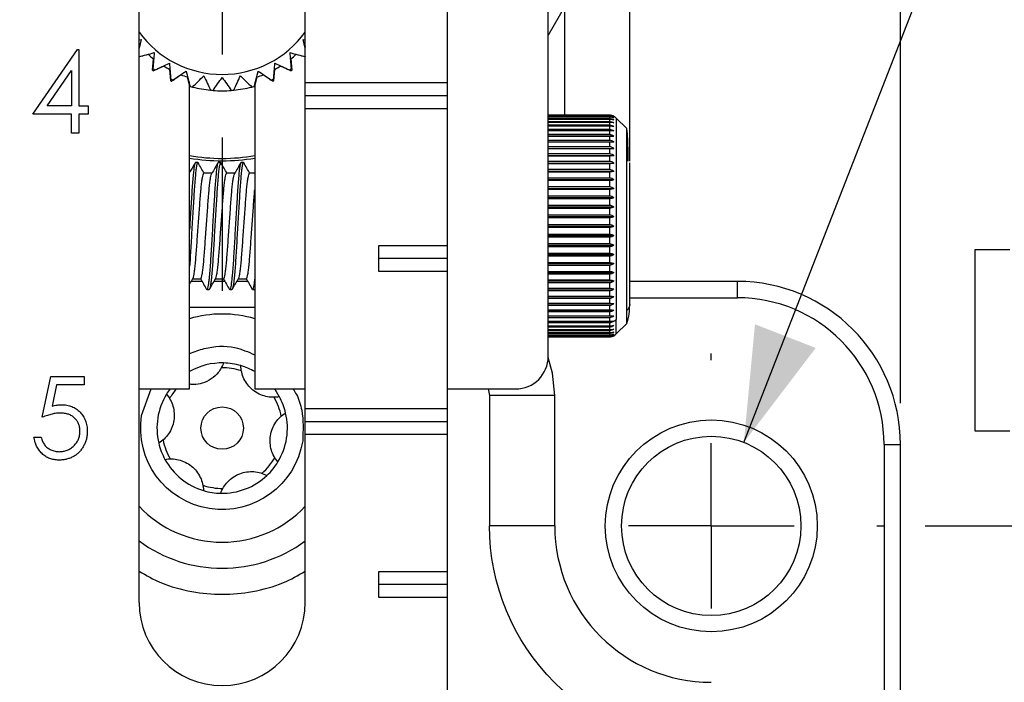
# Paper-space layout 'Catalog Drawing' of a CAD drawing. Header units: millimetres. Extents: x 99 to 325, y 44 to 251.
# Tile 4 of 12: x 141 to 171, y 142 to 162. Entities that reach past the tile are written whole.
import ezdxf

# ---------------------------------------------------------------- set-up
doc = ezdxf.new("R2010")
doc.units = ezdxf.units.MM
doc.linetypes.add('CENTERX2', pattern=[20.32, 12.7, -2.54, 2.54, -2.54])
doc.layers.add('CENTER', color=40, linetype='CENTERX2')
doc.layers.add('DIMENSIONS', color=140, linetype='Continuous')
doc.styles.add('SLDTEXTSTYLE0', font='TXT', dxfattribs={"width": 0.75})
doc.dimstyles.new('SLDDIMSTYLE0', dxfattribs={"dimtxt": 3.5, "dimasz": 3.5, "dimexe": 0, "dimexo": 0.0625, "dimgap": 0.875, "dimtad": 0, "dimtih": 1, "dimtoh": 1, "dimdec": 1, "dimrnd": 1e-09, "dimzin": 12, "dimdsep": 46, "dimtxsty": 'SLDTEXTSTYLE0', "dimsah": 1, "dimcen": 0.09, "dimadec": 0, "dimazin": 3, "dimtfac": 1, "dimtdec": 1, "dimtofl": 0, "dimtmove": 0, "dimatfit": 3, "dimfxl": 0, "dimfrac": 2, "dimtolj": 1, "dimtzin": 12, "dimarcsym": 0})
doc.dimstyles.new('SLDDIMSTYLE3', dxfattribs={"dimtxt": 3.5, "dimasz": 3.5, "dimexe": 0, "dimexo": 0.0625, "dimgap": 0.875, "dimtad": 0, "dimtih": 1, "dimtoh": 1, "dimdec": 1, "dimrnd": 1e-09, "dimzin": 12, "dimdsep": 46, "dimtxsty": 'SLDTEXTSTYLE0', "dimsah": 1, "dimcen": 0, "dimadec": 0, "dimazin": 3, "dimtfac": 1, "dimtdec": 1, "dimtofl": 0, "dimtmove": 0, "dimatfit": 3, "dimfxl": 0, "dimfrac": 2, "dimtolj": 1, "dimtzin": 12, "dimarcsym": 0})
doc.dimstyles.new('SLDDIMSTYLE5', dxfattribs={"dimtxt": 3.5, "dimasz": 3.5, "dimexe": 0, "dimexo": 0.0625, "dimgap": 0.875, "dimtad": 0, "dimtih": 1, "dimtoh": 1, "dimdec": 1, "dimrnd": 1e-09, "dimzin": 4, "dimdsep": 46, "dimtxsty": 'SLDTEXTSTYLE0', "dimsah": 1, "dimcen": 0.09, "dimadec": 0, "dimazin": 1, "dimtfac": 1, "dimtdec": 1, "dimtmove": 0, "dimatfit": 0, "dimfxl": 0, "dimfrac": 2, "dimtolj": 1, "dimtzin": 12, "dimarcsym": 0})

# ---------------------------------------------------------------- blocks, each defined once
blk = doc.blocks.new('_D_20')
at = {"layer": 'DIMENSIONS'}
for p, q in [((156.598, 218.439), (187.431, 218.439)), ((184.256, 218.439), (184.256, 202.684)), ((184.256, 146.323), (184.256, 191.571)), ((169.015, 146.323), (187.431, 146.323))]:
    blk.add_line(p, q, dxfattribs=at)
for points in [[(184.256, 218.439), (183.256, 214.939), (185.256, 214.939)], [(184.256, 146.323), (185.256, 149.823), (183.256, 149.823)]]:
    blk.add_solid(points, dxfattribs=at)
at = {"layer": 'DIMENSIONS', "char_height": 3.5, "attachment_point": 1, "style": 'SLDTEXTSTYLE0'}
for s, insert in [('102 MAX.', (173.793, 201.639)), ('57 MIN.', (175.98, 196.083))]:
    blk.add_mtext(s, dxfattribs=dict(at, insert=insert))
blk = doc.blocks.new('_D_24')
at = {"layer": 'DIMENSIONS'}
for p, q in [((147.379, 217.499), (147.379, 231.615)), ((168.255, 150.093), (168.255, 231.615)), ((147.379, 228.44), (168.255, 228.44)), ((168.255, 228.44), (175.664, 228.44)), ((179.731, 228.413), (178.664, 228.413)), ((178.664, 228.413), (178.664, 222.857)), ((188.782, 228.413), (189.848, 228.413)), ((189.848, 228.413), (189.848, 222.857)), ((178.664, 222.857), (179.731, 222.857)), ((189.848, 222.857), (188.782, 222.857))]:
    blk.add_line(p, q, dxfattribs=at)
for points in [[(147.379, 228.44), (150.879, 227.44), (150.879, 229.44)], [(168.255, 228.44), (164.755, 229.44), (164.755, 227.44)]]:
    blk.add_solid(points, dxfattribs=at)
at = {"layer": 'DIMENSIONS', "char_height": 3.5, "attachment_point": 1, "style": 'SLDTEXTSTYLE0'}
for s, insert in [('20.9', (179.731, 233.636)), ('0.82', (179.731, 227.368))]:
    blk.add_mtext(s, dxfattribs=dict(at, insert=insert))
blk = doc.blocks.new('_D_25')
at = {"layer": 'DIMENSIONS'}
for p, q in [((126.655, 150.093), (126.655, 231.615)), ((147.379, 217.499), (147.379, 231.615)), ((100.127, 228.413), (99.061, 228.413)), ((99.061, 228.413), (99.061, 222.857)), ((109.179, 228.413), (110.245, 228.413)), ((110.245, 228.413), (110.245, 222.857)), ((126.655, 228.44), (113.246, 228.44)), ((147.379, 228.44), (126.655, 228.44)), ((99.061, 222.857), (100.127, 222.857)), ((110.245, 222.857), (109.179, 222.857))]:
    blk.add_line(p, q, dxfattribs=at)
for points in [[(126.655, 228.44), (130.155, 227.44), (130.155, 229.44)], [(147.379, 228.44), (143.879, 229.44), (143.879, 227.44)]]:
    blk.add_solid(points, dxfattribs=at)
at = {"layer": 'DIMENSIONS', "char_height": 3.5, "attachment_point": 1, "style": 'SLDTEXTSTYLE0'}
for s, insert in [('20.7', (100.127, 233.636)), ('0.82', (100.127, 227.368))]:
    blk.add_mtext(s, dxfattribs=dict(at, insert=insert))
blk = doc.blocks.new('_D_27')
at = {"layer": 'DIMENSIONS'}
for p, q in [((169.015, 146.323), (187.431, 146.323)), ((184.256, 146.323), (184.256, 115.867)), ((179.731, 109.547), (178.664, 109.547)), ((178.664, 109.547), (178.664, 103.99)), ((188.782, 109.547), (189.848, 109.547)), ((189.848, 109.547), (189.848, 103.99)), ((178.664, 103.99), (179.731, 103.99)), ((189.848, 103.99), (188.782, 103.99)), ((184.256, 72.823), (184.256, 103.279)), ((159.775, 72.823), (187.431, 72.823))]:
    blk.add_line(p, q, dxfattribs=at)
for points in [[(184.256, 146.323), (183.256, 142.823), (185.256, 142.823)], [(184.256, 72.823), (185.256, 76.323), (183.256, 76.323)]]:
    blk.add_solid(points, dxfattribs=at)
at = {"layer": 'DIMENSIONS', "char_height": 3.5, "attachment_point": 1, "style": 'SLDTEXTSTYLE0'}
for s, insert in [('73.5', (179.731, 114.769)), ('2.89', (179.731, 108.502))]:
    blk.add_mtext(s, dxfattribs=dict(at, insert=insert))
blk = doc.blocks.new('_D_28')
at = {"layer": 'DIMENSIONS'}
for p, q in [((191.08, 178.675), (190.014, 178.675)), ((190.014, 178.675), (190.014, 173.119)), ((200.132, 178.675), (201.198, 178.675)), ((201.198, 178.675), (201.198, 173.119)), ((163.455, 148.885), (173.114, 173.632)), ((173.114, 173.632), (187.36, 173.632)), ((190.014, 173.119), (191.08, 173.119)), ((201.198, 173.119), (200.132, 173.119))]:
    blk.add_line(p, q, dxfattribs=at)
blk.add_solid([(163.455, 148.885), (165.659, 151.782), (163.796, 152.509)], dxfattribs=at)
at = {"layer": 'DIMENSIONS', "char_height": 3.5, "attachment_point": 1, "style": 'SLDTEXTSTYLE0'}
for s, insert in [('%%c', (189.734, 183.898)), ('5.5', (195.013, 183.898)), ('0.22', (191.08, 177.631)), ('TYP.', (191.204, 171.363))]:
    blk.add_mtext(s, dxfattribs=dict(at, insert=insert))
blk = doc.blocks.new('_D_31')
at = {"layer": 'DIMENSIONS'}
for p, q in [((176.134, 163.323), (176.134, 169.673)), ((158.515, 163.323), (179.309, 163.323)), ((171.608, 154.797), (170.542, 154.797)), ((170.542, 154.797), (170.542, 149.24)), ((180.66, 154.797), (181.726, 154.797)), ((181.726, 154.797), (181.726, 149.24)), ((170.542, 149.24), (171.608, 149.24)), ((181.726, 149.24), (180.66, 149.24)), ((169.015, 146.323), (179.309, 146.323)), ((176.134, 146.323), (176.134, 139.973))]:
    blk.add_line(p, q, dxfattribs=at)
for points in [[(176.134, 163.323), (177.134, 166.823), (175.134, 166.823)], [(176.134, 146.323), (175.134, 142.823), (177.134, 142.823)]]:
    blk.add_solid(points, dxfattribs=at)
at = {"layer": 'DIMENSIONS', "char_height": 3.5, "attachment_point": 1, "style": 'SLDTEXTSTYLE0'}
for s, insert in [('17.0', (171.608, 160.019)), ('0.67', (171.608, 153.752))]:
    blk.add_mtext(s, dxfattribs=dict(at, insert=insert))
blk = doc.blocks.new('SW_CENTERMARKSYMBOL_7')
at = {"layer": 'CENTER', "color": 0}
for p, q in [((0, 5.08), (0, 9.79)), ((0, 0), (0, 2.54)), ((-5.08, 0), (-9.79, 0)), ((0, 0), (-2.54, 0)), ((0, 0), (0, -2.54)), ((0, 0), (2.54, 0)), ((5.08, 0), (9.79, 0)), ((0, -5.08), (0, -9.79))]:
    blk.add_line(p, q, dxfattribs=at)
blk = doc.blocks.new('SW_CENTERMARKSYMBOL_8')
at = {"layer": 'CENTER', "color": 0}
for p, q in [((0, 5.08), (0, 5.29)), ((0, 0), (0, 2.54)), ((-5.08, 0), (-5.29, 0)), ((0, 0), (-2.54, 0)), ((0, 0), (0, -2.54)), ((0, 0), (2.54, 0)), ((5.08, 0), (5.29, 0)), ((0, -5.08), (0, -5.29))]:
    blk.add_line(p, q, dxfattribs=at)

psp = doc.layouts.new('Catalog Drawing')

# ---------------------------------------------------------------- linework, layer by layer
at = {"color": 7, "linetype": 'Continuous', "lineweight": 25}
for p, q in [((159.955, 157.517), (159.955, 173.323)), ((144.905, 143.973), (144.905, 170.616)), ((150.005, 159.923), (150.005, 169.123)), ((157.455, 151.523), (157.455, 164.323)), ((154.355, 164.123), (154.355, 159.923)), ((144.973, 161.241), (144.905, 160.985)), ((144.905, 161.235), (144.973, 161.241)), ((144.905, 161.009), (144.918, 161.059)), ((149.936, 161.241), (150.005, 161.235)), ((150.005, 160.985), (149.936, 161.241)), ((149.991, 161.059), (150.005, 161.009)), ((141.651, 158.95), (143.015, 160.937)), ((143.015, 160.937), (143.061, 160.937)), ((143.061, 160.937), (143.061, 159.207)), ((145.191, 160.787), (144.905, 160.71)), ((145.319, 160.302), (145.35, 160.653)), ((149.559, 160.653), (149.59, 160.302)), ((150.005, 160.71), (149.719, 160.787)), ((145.665, 160.432), (145.346, 160.283)), ((149.563, 160.283), (149.244, 160.432)), ((142.091, 159.207), (142.837, 160.292)), ((142.837, 160.292), (142.837, 159.207)), ((145.876, 159.977), (145.845, 160.328)), ((146.195, 160.165), (145.906, 159.963)), ((146.455, 159.853), (146.39, 160.094)), ((148.519, 160.094), (148.455, 159.853)), ((149.003, 159.963), (148.715, 160.165)), ((149.064, 160.328), (149.033, 159.977)), ((146.455, 150.523), (146.455, 159.853)), ((148.455, 159.853), (148.455, 150.523)), ((150.005, 159.923), (154.355, 159.923)), ((150.005, 159.523), (150.005, 159.923)), ((154.355, 159.923), (154.355, 159.523)), ((150.005, 159.523), (154.355, 159.523)), ((150.005, 159.123), (150.005, 159.523)), ((154.355, 159.523), (154.355, 159.123)), ((142.837, 159.207), (142.091, 159.207)), ((143.061, 159.207), (143.349, 159.207)), ((143.349, 159.207), (143.349, 158.95)), ((142.837, 158.95), (141.651, 158.95)), ((142.837, 158.373), (142.837, 158.95)), ((143.061, 158.95), (143.061, 158.373)), ((143.349, 158.95), (143.061, 158.95)), ((154.355, 159.123), (150.005, 159.123)), ((150.005, 149.923), (150.005, 159.123)), ((154.355, 159.123), (154.355, 154.923)), ((159.33, 158.923), (157.455, 158.923)), ((157.455, 158.914), (159.33, 158.914)), ((159.33, 158.906), (157.455, 158.906)), ((157.455, 158.88), (159.33, 158.88)), ((159.33, 158.863), (157.455, 158.863)), ((159.33, 158.923), (159.33, 158.914)), ((159.33, 158.906), (159.33, 158.88)), ((159.33, 158.863), (159.33, 158.82)), ((157.455, 158.82), (159.33, 158.82)), ((159.33, 158.794), (157.455, 158.794)), ((157.455, 158.735), (159.33, 158.735)), ((159.33, 158.701), (157.455, 158.701)), ((157.455, 158.626), (159.33, 158.626)), ((159.33, 158.583), (157.455, 158.583)), ((159.33, 158.794), (159.33, 158.735)), ((159.33, 158.701), (159.33, 158.626)), ((159.33, 158.583), (159.33, 158.493)), ((159.867, 158.511), (159.542, 158.835)), ((143.061, 158.373), (142.837, 158.373)), ((157.455, 158.493), (159.33, 158.493)), ((159.33, 158.443), (157.455, 158.443)), ((157.455, 158.337), (159.33, 158.337)), ((157.455, 158.284), (159.462, 158.284)), ((159.33, 158.279), (157.455, 158.279)), ((159.33, 158.443), (159.33, 158.337)), ((159.33, 158.279), (159.33, 158.16)), ((159.886, 158.342), (159.867, 158.511)), ((157.455, 158.16), (159.33, 158.16)), ((157.455, 158.105), (159.462, 158.105)), ((159.33, 158.095), (157.455, 158.095)), ((157.455, 157.963), (159.33, 157.963)), ((159.33, 158.095), (159.33, 157.963)), ((157.455, 157.906), (159.462, 157.906)), ((159.33, 157.892), (157.455, 157.892)), ((157.455, 157.747), (159.33, 157.747)), ((157.455, 157.689), (159.462, 157.689)), ((159.33, 157.67), (157.455, 157.67)), ((159.33, 157.892), (159.33, 157.747)), ((159.33, 157.67), (159.33, 157.514)), ((146.706, 157.473), (146.636, 157.473)), ((147.406, 157.473), (147.336, 157.473)), ((148.106, 157.473), (148.036, 157.473)), ((157.455, 157.514), (159.33, 157.514)), ((157.455, 157.456), (159.462, 157.456)), ((159.33, 157.432), (157.455, 157.432)), ((159.33, 157.432), (159.33, 157.266)), ((147.141, 157.144), (146.896, 157.144)), ((147.841, 157.144), (147.596, 157.144)), ((148.455, 157.144), (148.296, 157.144)), ((157.455, 157.266), (159.33, 157.266)), ((157.455, 157.208), (159.462, 157.208)), ((159.33, 157.18), (157.455, 157.18)), ((159.33, 157.18), (159.33, 157.005)), ((157.455, 157.005), (159.33, 157.005)), ((157.455, 156.947), (159.462, 156.947)), ((159.33, 156.915), (157.455, 156.915)), ((157.455, 156.733), (159.33, 156.733)), ((159.33, 156.915), (159.33, 156.733)), ((157.455, 156.676), (159.462, 156.676)), ((159.33, 156.639), (157.455, 156.639)), ((157.455, 156.452), (159.33, 156.452)), ((159.33, 156.639), (159.33, 156.452)), ((157.455, 156.395), (159.462, 156.395)), ((159.33, 156.355), (157.455, 156.355)), ((157.455, 156.163), (159.33, 156.163)), ((159.33, 156.355), (159.33, 156.163)), ((157.455, 156.108), (159.462, 156.108)), ((159.33, 156.064), (157.455, 156.064)), ((157.455, 155.869), (159.33, 155.869)), ((159.33, 156.064), (159.33, 155.869)), ((157.455, 155.817), (159.462, 155.817)), ((159.33, 155.77), (157.455, 155.77)), ((157.455, 155.573), (159.33, 155.573)), ((157.455, 155.523), (159.462, 155.523)), ((159.33, 155.77), (159.33, 155.573)), ((159.33, 155.473), (157.455, 155.473)), ((157.455, 155.277), (159.33, 155.277)), ((157.455, 155.23), (159.462, 155.23)), ((159.33, 155.473), (159.33, 155.277)), ((152.255, 154.923), (154.355, 154.923)), ((152.255, 154.123), (152.255, 154.923)), ((154.355, 154.923), (154.355, 154.523)), ((159.33, 155.177), (157.455, 155.177)), ((157.455, 154.982), (159.33, 154.982)), ((157.455, 154.938), (159.462, 154.938)), ((159.33, 155.177), (159.33, 154.982)), ((159.33, 154.884), (157.455, 154.884)), ((157.455, 154.692), (159.33, 154.692)), ((157.455, 154.651), (159.462, 154.651)), ((159.33, 154.884), (159.33, 154.692)), ((154.355, 154.523), (152.255, 154.523)), ((154.355, 154.523), (154.355, 154.123)), ((159.33, 154.595), (157.455, 154.595)), ((157.455, 154.408), (159.33, 154.408)), ((157.455, 154.371), (159.462, 154.371)), ((159.33, 154.314), (157.455, 154.314)), ((159.33, 154.595), (159.33, 154.408)), ((159.33, 154.314), (159.33, 154.132)), ((154.355, 154.123), (152.255, 154.123)), ((154.355, 154.123), (154.355, 149.923)), ((157.455, 154.132), (159.33, 154.132)), ((157.455, 154.099), (159.462, 154.099)), ((159.33, 154.041), (157.455, 154.041)), ((159.33, 154.041), (159.33, 153.867)), ((146.837, 153.823), (146.506, 153.823)), ((146.552, 153.902), (146.796, 153.902)), ((147.537, 153.823), (147.206, 153.823)), ((147.252, 153.902), (147.496, 153.902)), ((148.236, 153.823), (147.906, 153.823)), ((147.952, 153.902), (148.196, 153.902)), ((157.455, 153.867), (159.33, 153.867)), ((157.455, 153.839), (159.462, 153.839)), ((159.33, 153.78), (157.455, 153.78)), ((159.33, 153.78), (159.33, 153.614)), ((163.255, 153.823), (159.955, 153.823)), ((163.255, 153.323), (163.255, 153.823)), ((146.986, 153.573), (147.056, 153.573)), ((147.686, 153.573), (147.756, 153.573)), ((148.386, 153.573), (148.455, 153.573)), ((157.455, 153.614), (159.33, 153.614)), ((157.455, 153.591), (159.462, 153.591)), ((159.33, 153.532), (157.455, 153.532)), ((159.33, 153.532), (159.33, 153.376)), ((157.455, 153.376), (159.33, 153.376)), ((157.455, 153.357), (159.462, 153.357)), ((159.33, 153.3), (157.455, 153.3)), ((157.455, 153.155), (159.33, 153.155)), ((157.455, 153.141), (159.462, 153.141)), ((159.33, 153.3), (159.33, 153.155)), ((159.33, 153.084), (157.455, 153.084)), ((157.455, 152.951), (159.33, 152.951)), ((157.455, 152.942), (159.462, 152.942)), ((159.33, 152.887), (157.455, 152.887)), ((159.33, 153.084), (159.33, 152.951)), ((159.33, 152.887), (159.33, 152.767)), ((157.455, 152.767), (159.33, 152.767)), ((157.455, 152.763), (159.462, 152.763)), ((159.33, 152.71), (157.455, 152.71)), ((157.455, 152.604), (159.33, 152.604)), ((159.33, 152.554), (157.455, 152.554)), ((159.33, 152.71), (159.33, 152.604)), ((159.33, 152.554), (159.33, 152.463)), ((159.542, 152.211), (159.867, 152.535)), ((159.867, 152.535), (159.91, 152.679)), ((157.455, 152.463), (159.33, 152.463)), ((159.33, 152.421), (157.455, 152.421)), ((157.455, 152.346), (159.33, 152.346)), ((159.33, 152.312), (157.455, 152.312)), ((157.455, 152.252), (159.33, 152.252)), ((159.33, 152.227), (157.455, 152.227)), ((159.33, 152.421), (159.33, 152.346)), ((159.33, 152.312), (159.33, 152.252)), ((159.33, 152.227), (159.33, 152.184)), ((157.455, 152.184), (159.33, 152.184)), ((159.33, 152.167), (157.455, 152.167)), ((157.455, 152.141), (159.33, 152.141)), ((159.33, 152.132), (157.455, 152.132)), ((157.455, 152.124), (159.33, 152.124)), ((159.33, 152.167), (159.33, 152.141)), ((159.33, 152.132), (159.33, 152.124)), ((159.462, 152.154), (159.428, 152.141)), ((141.939, 149.657), (142.196, 150.907)), ((142.196, 150.907), (143.221, 150.907)), ((143.221, 150.907), (143.221, 150.65)), ((142.371, 150.65), (142.236, 149.993)), ((143.221, 150.65), (142.371, 150.65)), ((144.905, 150.523), (146.455, 150.523)), ((148.455, 150.523), (150.005, 150.523)), ((154.355, 150.523), (156.455, 150.523)), ((155.655, 150.323), (155.655, 146.323)), ((157.655, 150.323), (155.655, 150.323)), ((157.655, 146.323), (157.655, 150.323)), ((150.005, 149.923), (154.355, 149.923)), ((150.005, 149.523), (150.005, 149.923)), ((154.355, 149.923), (154.355, 149.523)), ((150.005, 149.523), (154.355, 149.523)), ((150.005, 149.123), (150.005, 149.523)), ((154.355, 149.523), (154.355, 149.123)), ((141.683, 149.048), (141.907, 149.048)), ((150.005, 143.973), (150.005, 149.123)), ((154.355, 149.123), (150.005, 149.123)), ((154.355, 149.123), (154.355, 144.923)), ((167.755, 148.823), (168.255, 148.823)), ((168.255, 139.823), (168.255, 148.823)), ((157.655, 146.323), (155.655, 146.323)), ((152.255, 144.923), (154.355, 144.923)), ((152.255, 144.123), (152.255, 144.923)), ((154.355, 144.923), (154.355, 144.523)), ((154.355, 144.523), (152.255, 144.523)), ((154.355, 144.523), (154.355, 144.123)), ((154.355, 144.123), (152.255, 144.123)), ((154.355, 144.123), (154.355, 138.423))]:
    psp.add_line(p, q, dxfattribs=at)
at = {"color": 8, "linetype": 'Continuous', "lineweight": 25}
for p, q in [((157.455, 161.367), (157.955, 162.234)), ((157.955, 162.234), (157.955, 158.923)), ((159.542, 158.835), (159.542, 152.655)), ((159.867, 152.936), (159.867, 158.511)), ((159.955, 153.323), (163.255, 153.323)), ((148.455, 153.023), (146.455, 153.023)), ((159.867, 152.535), (159.867, 152.936)), ((159.542, 152.211), (159.542, 152.655)), ((144.985, 149.712), (145.276, 150.523)), ((155.616, 150.523), (155.655, 150.323)), ((167.755, 148.823), (167.755, 141.027))]:
    psp.add_line(p, q, dxfattribs=at)
at = {"color": 7, "linetype": 'Continuous', "lineweight": 25, "flags": 128}
for points in [[(157.655, 150.323), (157.587, 151.006), (157.454, 151.491)], [(149.055, 150.523), (149.107, 150.451), (149.208, 150.285)]]:
    psp.add_lwpolyline(points, dxfattribs=at)
at = {"color": 7, "linetype": 'Continuous', "lineweight": 25}
for centre, radius in [((147.455, 149.323), 0.65), ((162.455, 146.323), 2.75)]:
    psp.add_circle(centre, radius, dxfattribs=at)
for centre, radius, start, end in [((147.455, 163.323), 3.15, 215.9506, 324.0494), ((147.455, 163.323), 3.4, 228.2485, 231.7515), ((147.455, 163.323), 3.4, 308.2485, 311.7515), ((147.455, 163.323), 3.65, 234.4009, 235.5991), ((147.455, 163.323), 3.4, 238.2485, 241.7515), ((147.455, 163.323), 3.4, 298.2485, 301.7515), ((147.455, 163.323), 3.65, 304.4009, 305.5991), ((147.455, 163.323), 3.7, 234.7471, 235.2529), ((147.455, 163.323), 3.4, 248.2485, 251.7515), ((147.455, 163.323), 3.4, 288.2485, 291.7515), ((147.455, 163.323), 3.7, 304.7471, 305.2529), ((147.455, 163.323), 3.7, 244.7471, 245.2529), ((147.455, 163.323), 3.65, 244.4009, 245.5991), ((147.455, 163.323), 3.65, 254.4009, 255.5991), ((147.455, 163.323), 3.65, 255.5991, 264.4009), ((147.455, 163.323), 3.65, 275.5991, 284.4009), ((147.455, 163.323), 3.65, 284.4009, 285.5991), ((147.455, 163.323), 3.65, 294.4009, 295.5991), ((147.455, 163.323), 3.7, 294.7471, 295.2529), ((147.455, 163.323), 3.65, 264.4009, 265.5991), ((147.455, 163.323), 3.65, 265.5991, 274.4009), ((147.455, 163.323), 3.65, 274.4009, 275.5991), ((147.455, 163.323), 5.725, 259.9404, 280.0596), ((147.455, 163.323), 5.8, 260.0718, 279.9282), ((163.255, 148.823), 5, 0, 90), ((147.455, 149.323), 3.5, 73.3985, 106.6015), ((147.455, 149.323), 2, 88.7256, 120), ((147.455, 149.323), 2, 73.3889, 88.7256), ((156.455, 151.523), 1, 270, 0), ((147.455, 149.323), 1.85, 71.4102, 90.7042), ((147.455, 149.323), 2, 60, 73.3889), ((147.455, 149.323), 2, 143.1301, 148.7256), ((147.455, 149.323), 1.85, 139.5602, 150.7042), ((147.455, 149.323), 2, 148.7256, 193.3889), ((147.455, 149.323), 1.85, 11.4102, 30.7042), ((147.455, 149.323), 2, 13.3889, 28.7256), ((147.455, 149.323), 2, 328.7256, 13.3889), ((147.455, 149.323), 1.85, 191.4102, 210.7042), ((147.455, 149.323), 2, 193.3889, 208.7256), ((147.455, 149.323), 2, 208.7256, 253.3889), ((147.455, 149.323), 1.85, 311.4102, 330.7042), ((147.455, 149.323), 2, 313.3889, 328.7256), ((147.455, 149.323), 2, 268.7256, 313.3889), ((147.455, 149.323), 1.85, 251.4102, 270.7042), ((147.455, 149.323), 2, 253.3889, 268.7256), ((147.455, 149.323), 3.5, 223.2332, 270), ((147.455, 149.323), 3.5, 270, 316.7668), ((162.455, 146.323), 4.8, 180, 270), ((147.455, 149.323), 4.3, 233.6282, 306.3718), ((147.455, 143.973), 2.55, 180, 360)]:
    psp.add_arc(centre, radius, start, end, dxfattribs=at)
for points in [[(144.901, 160.716), (145.056, 160.757), (145.214, 160.799), (145.372, 160.842)], [(145.372, 160.842), (145.358, 160.678), (145.344, 160.516), (145.33, 160.355)], [(149.537, 160.842), (149.696, 160.799), (149.853, 160.757), (150.008, 160.716)], [(149.579, 160.355), (149.565, 160.516), (149.551, 160.678), (149.537, 160.842)], [(145.392, 160.312), (145.539, 160.38), (145.686, 160.449), (145.835, 160.518)], [(145.835, 160.518), (145.849, 160.354), (145.863, 160.192), (145.878, 160.032)], [(149.032, 160.032), (149.046, 160.192), (149.06, 160.354), (149.074, 160.518)], [(149.074, 160.518), (149.223, 160.449), (149.371, 160.38), (149.517, 160.312)], [(145.947, 159.999), (146.079, 160.092), (146.212, 160.185), (146.347, 160.279)], [(146.347, 160.279), (146.389, 160.121), (146.431, 159.963), (146.473, 159.808)], [(146.547, 159.788), (146.661, 159.902), (146.776, 160.017), (146.892, 160.133)], [(146.892, 160.133), (146.962, 159.984), (147.03, 159.837), (147.098, 159.691)], [(147.175, 159.684), (147.267, 159.816), (147.36, 159.949), (147.455, 160.084)], [(147.455, 160.084), (147.549, 159.949), (147.642, 159.816), (147.735, 159.684)], [(147.811, 159.691), (147.879, 159.837), (147.948, 159.984), (148.017, 160.133)], [(148.017, 160.133), (148.133, 160.017), (148.248, 159.902), (148.362, 159.788)], [(148.436, 159.808), (148.478, 159.963), (148.52, 160.121), (148.562, 160.279)], [(148.562, 160.279), (148.697, 160.185), (148.83, 160.092), (148.962, 159.999)], [(159.462, 158.893), (159.426, 158.91), (159.38, 158.923), (159.33, 158.923)], [(159.33, 158.914), (159.38, 158.914), (159.426, 158.9), (159.462, 158.88)], [(159.462, 158.88), (159.426, 158.895), (159.38, 158.906), (159.33, 158.906)], [(159.33, 158.88), (159.38, 158.88), (159.426, 158.864), (159.462, 158.842)], [(159.462, 158.842), (159.426, 158.854), (159.38, 158.863), (159.33, 158.863)], [(159.33, 158.82), (159.38, 158.82), (159.426, 158.803), (159.462, 158.778)], [(159.462, 158.778), (159.426, 158.788), (159.38, 158.794), (159.33, 158.794)], [(159.33, 158.735), (159.38, 158.735), (159.426, 158.716), (159.462, 158.69)], [(159.462, 158.69), (159.426, 158.696), (159.38, 158.701), (159.33, 158.701)], [(159.33, 158.626), (159.38, 158.626), (159.426, 158.605), (159.462, 158.577)], [(159.462, 158.577), (159.426, 158.581), (159.38, 158.583), (159.33, 158.583)], [(159.33, 158.493), (159.38, 158.493), (159.426, 158.471), (159.462, 158.442)], [(159.462, 158.442), (159.426, 158.442), (159.38, 158.443), (159.33, 158.443)], [(159.33, 158.337), (159.38, 158.337), (159.426, 158.315), (159.462, 158.284)], [(159.462, 158.284), (159.426, 158.281), (159.38, 158.279), (159.33, 158.279)], [(159.33, 158.16), (159.38, 158.16), (159.426, 158.137), (159.462, 158.105)], [(159.462, 158.105), (159.426, 158.099), (159.38, 158.095), (159.33, 158.095)], [(159.33, 157.963), (159.38, 157.963), (159.426, 157.939), (159.462, 157.906)], [(159.462, 157.906), (159.426, 157.898), (159.38, 157.892), (159.33, 157.892)], [(159.33, 157.747), (159.38, 157.747), (159.426, 157.723), (159.462, 157.689)], [(159.462, 157.689), (159.426, 157.678), (159.38, 157.67), (159.33, 157.67)], [(159.33, 157.514), (159.38, 157.514), (159.426, 157.49), (159.462, 157.456)], [(159.462, 157.456), (159.426, 157.442), (159.38, 157.432), (159.33, 157.432)], [(159.33, 157.266), (159.38, 157.266), (159.426, 157.242), (159.462, 157.208)], [(159.462, 157.208), (159.426, 157.192), (159.38, 157.18), (159.33, 157.18)], [(159.33, 157.005), (159.38, 157.005), (159.426, 156.981), (159.462, 156.947)], [(159.462, 156.947), (159.426, 156.928), (159.38, 156.915), (159.33, 156.915)], [(159.33, 156.733), (159.38, 156.733), (159.426, 156.709), (159.462, 156.676)], [(159.462, 156.676), (159.426, 156.654), (159.38, 156.639), (159.33, 156.639)], [(159.33, 156.452), (159.38, 156.452), (159.426, 156.428), (159.462, 156.395)], [(159.462, 156.395), (159.426, 156.372), (159.38, 156.355), (159.33, 156.355)], [(159.33, 156.163), (159.38, 156.163), (159.426, 156.14), (159.462, 156.108)], [(159.462, 156.108), (159.426, 156.083), (159.38, 156.064), (159.33, 156.064)], [(159.33, 155.869), (159.38, 155.869), (159.426, 155.848), (159.462, 155.817)], [(159.462, 155.817), (159.426, 155.789), (159.38, 155.77), (159.33, 155.77)], [(159.33, 155.573), (159.38, 155.573), (159.426, 155.553), (159.462, 155.523)], [(159.462, 155.523), (159.426, 155.494), (159.38, 155.473), (159.33, 155.473)], [(159.33, 155.277), (159.38, 155.277), (159.426, 155.257), (159.462, 155.23)], [(159.462, 155.23), (159.426, 155.199), (159.38, 155.177), (159.33, 155.177)], [(159.33, 154.982), (159.38, 154.982), (159.426, 154.964), (159.462, 154.938)], [(159.462, 154.938), (159.426, 154.906), (159.38, 154.884), (159.33, 154.884)], [(159.33, 154.692), (159.38, 154.692), (159.426, 154.675), (159.462, 154.651)], [(159.462, 154.651), (159.426, 154.619), (159.38, 154.595), (159.33, 154.595)], [(159.33, 154.408), (159.38, 154.408), (159.426, 154.392), (159.462, 154.371)], [(159.462, 154.371), (159.426, 154.337), (159.38, 154.314), (159.33, 154.314)], [(159.33, 154.132), (159.38, 154.132), (159.426, 154.118), (159.462, 154.099)], [(159.462, 154.099), (159.426, 154.065), (159.38, 154.041), (159.33, 154.041)], [(159.33, 153.867), (159.38, 153.867), (159.426, 153.855), (159.462, 153.839)], [(159.462, 153.839), (159.426, 153.805), (159.38, 153.78), (159.33, 153.78)], [(159.33, 153.614), (159.38, 153.614), (159.426, 153.604), (159.462, 153.591)], [(159.462, 153.591), (159.426, 153.557), (159.38, 153.532), (159.33, 153.532)], [(159.33, 153.376), (159.38, 153.376), (159.426, 153.368), (159.462, 153.357)], [(159.462, 153.357), (159.426, 153.324), (159.38, 153.3), (159.33, 153.3)], [(159.33, 153.155), (159.38, 153.155), (159.426, 153.149), (159.462, 153.141)], [(159.462, 153.141), (159.426, 153.108), (159.38, 153.084), (159.33, 153.084)], [(159.955, 153.119), (159.955, 153.053), (159.921, 152.983), (159.867, 152.936)], [(167.755, 148.823), (167.755, 151.307), (165.738, 153.323), (163.255, 153.323)], [(159.33, 152.951), (159.38, 152.951), (159.426, 152.947), (159.462, 152.942)], [(159.462, 152.942), (159.426, 152.91), (159.38, 152.887), (159.33, 152.887)], [(159.33, 152.767), (159.38, 152.767), (159.426, 152.765), (159.462, 152.763)], [(159.462, 152.763), (159.426, 152.732), (159.38, 152.71), (159.33, 152.71)], [(159.33, 152.604), (159.38, 152.604), (159.426, 152.605), (159.462, 152.605)], [(159.462, 152.605), (159.426, 152.575), (159.38, 152.554), (159.33, 152.554)], [(159.462, 152.605), (159.492, 152.618), (159.52, 152.635), (159.542, 152.655)], [(159.462, 152.469), (159.426, 152.441), (159.38, 152.421), (159.33, 152.421)], [(159.33, 152.463), (159.38, 152.463), (159.426, 152.466), (159.462, 152.469)], [(159.462, 152.357), (159.426, 152.33), (159.38, 152.312), (159.33, 152.312)], [(159.33, 152.346), (159.38, 152.346), (159.426, 152.35), (159.462, 152.357)], [(159.462, 152.269), (159.426, 152.244), (159.38, 152.227), (159.33, 152.227)], [(159.33, 152.252), (159.38, 152.252), (159.426, 152.259), (159.462, 152.269)], [(159.462, 152.205), (159.426, 152.183), (159.38, 152.167), (159.33, 152.167)], [(159.33, 152.184), (159.38, 152.184), (159.426, 152.193), (159.462, 152.205)], [(159.462, 152.167), (159.426, 152.147), (159.38, 152.132), (159.33, 152.132)], [(159.33, 152.141), (159.38, 152.141), (159.426, 152.152), (159.462, 152.167)]]:
    psp.add_open_spline(points, degree=3, dxfattribs=at)
for points, knots in [([(159.542, 158.835), (159.528, 158.848), (159.498, 158.874), (159.46, 158.896), (159.438, 158.903), (159.434, 158.904)], [0, 0, 0, 0, 0.450082, 0.908982, 1, 1, 1, 1]), ([(159.434, 158.904), (159.439, 158.902), (159.449, 158.899), (159.457, 158.895), (159.462, 158.893)], [0, 0, 0, 0, 0.482831, 1, 1, 1, 1]), ([(159.909, 157.509), (159.907, 157.609), (159.901, 157.997), (159.893, 158.276), (159.886, 158.341), (159.886, 158.342)], [0, 0, 0, 0, 0.254985, 0.987592, 1, 1, 1, 1]), ([(146.716, 157.458), (146.714, 157.464), (146.705, 157.484), (146.691, 157.458), (146.672, 157.383), (146.652, 157.253), (146.632, 157.073), (146.613, 156.851), (146.595, 156.588), (146.578, 156.298), (146.559, 155.983), (146.539, 155.657), (146.519, 155.325), (146.5, 155.002), (146.481, 154.691), (146.467, 154.446), (146.458, 154.32), (146.455, 154.277)], [0, 0, 0, 0, 0.031762, 0.10436, 0.17487, 0.247423, 0.317959, 0.39054, 0.461085, 0.533678, 0.604188, 0.676742, 0.747273, 0.819848, 0.890396, 0.962992, 1, 1, 1, 1]), ([(146.636, 157.467), (146.632, 157.467), (146.622, 157.466), (146.605, 157.4), (146.586, 157.282), (146.566, 157.11), (146.546, 156.895), (146.528, 156.639), (146.511, 156.354), (146.492, 156.042), (146.473, 155.726), (146.461, 155.514), (146.455, 155.413)], [0, 0, 0, 0, 0.074452, 0.176745, 0.282004, 0.384328, 0.489618, 0.591966, 0.697286, 0.79958, 0.904839, 1, 1, 1, 1]), ([(146.627, 157.466), (146.595, 157.41), (146.538, 157.311), (146.48, 157.212), (146.455, 157.169)], [0, 0, 0, 0, 0.5561404, 1, 1, 1, 1]), ([(146.908, 157.134), (146.876, 157.189), (146.811, 157.3), (146.747, 157.411), (146.715, 157.467)], [0, 0, 0, 0, 0.499823, 1, 1, 1, 1]), ([(147.336, 157.467), (147.332, 157.467), (147.322, 157.466), (147.305, 157.4), (147.286, 157.282), (147.266, 157.11), (147.246, 156.895), (147.228, 156.639), (147.211, 156.354), (147.192, 156.042), (147.173, 155.718), (147.153, 155.386), (147.134, 155.061), (147.115, 154.746), (147.098, 154.456), (147.079, 154.194), (147.061, 153.987), (147.044, 153.823), (147.027, 153.698), (147.009, 153.612), (146.995, 153.57), (146.988, 153.578), (146.986, 153.579)], [0, 0, 0, 0, 0.0385701, 0.0915636, 0.1460931, 0.1991024, 0.2536481, 0.3066699, 0.3612313, 0.4142251, 0.4687553, 0.52176, 0.5763008, 0.6293241, 0.6838872, 0.736881, 0.7914114, 0.8333292, 0.8815868, 0.9309933, 0.9840121, 1, 1, 1, 1]), ([(147.416, 157.458), (147.414, 157.464), (147.405, 157.484), (147.391, 157.459), (147.372, 157.383), (147.352, 157.253), (147.332, 157.073), (147.313, 156.851), (147.295, 156.588), (147.278, 156.298), (147.259, 155.983), (147.239, 155.657), (147.219, 155.325), (147.2, 155.002), (147.181, 154.69), (147.165, 154.405), (147.146, 154.149), (147.129, 153.963), (147.112, 153.808), (147.095, 153.688), (147.079, 153.606), (147.069, 153.593), (147.066, 153.589)], [0, 0, 0, 0, 0.0244001, 0.0789243, 0.1318806, 0.1863715, 0.2393476, 0.2938594, 0.3468421, 0.4013631, 0.4543196, 0.5088111, 0.5617832, 0.6162905, 0.6692754, 0.7237988, 0.7767556, 0.8312478, 0.8631926, 0.9161782, 0.9707006, 1, 1, 1, 1]), ([(147.329, 157.468), (147.297, 157.413), (147.233, 157.303), (147.169, 157.193), (147.137, 157.138)], [0, 0, 0, 0, 0.500179, 1, 1, 1, 1]), ([(147.608, 157.134), (147.576, 157.189), (147.512, 157.3), (147.447, 157.411), (147.415, 157.467)], [0, 0, 0, 0, 0.499808, 1, 1, 1, 1]), ([(148.036, 157.467), (148.032, 157.467), (148.022, 157.466), (148.005, 157.4), (147.986, 157.282), (147.966, 157.11), (147.946, 156.895), (147.928, 156.639), (147.911, 156.354), (147.892, 156.042), (147.873, 155.718), (147.853, 155.386), (147.834, 155.061), (147.815, 154.746), (147.798, 154.456), (147.779, 154.194), (147.761, 153.987), (147.744, 153.823), (147.727, 153.698), (147.709, 153.612), (147.695, 153.57), (147.688, 153.578), (147.686, 153.579)], [0, 0, 0, 0, 0.03857, 0.091564, 0.146093, 0.199102, 0.253648, 0.30667, 0.361231, 0.414225, 0.468755, 0.52176, 0.576301, 0.629324, 0.683887, 0.736881, 0.791411, 0.833329, 0.881587, 0.930993, 0.984012, 1, 1, 1, 1]), ([(148.116, 157.458), (148.113, 157.464), (148.105, 157.484), (148.091, 157.458), (148.072, 157.383), (148.052, 157.253), (148.032, 157.073), (148.013, 156.851), (147.995, 156.588), (147.978, 156.298), (147.959, 155.983), (147.939, 155.657), (147.919, 155.325), (147.9, 155.002), (147.881, 154.69), (147.865, 154.405), (147.846, 154.149), (147.829, 153.963), (147.812, 153.808), (147.795, 153.688), (147.779, 153.607), (147.77, 153.593), (147.766, 153.589)], [0, 0, 0, 0, 0.023638, 0.078242, 0.131276, 0.185847, 0.2389, 0.293491, 0.346552, 0.401152, 0.454186, 0.508757, 0.561807, 0.616394, 0.669456, 0.724059, 0.777093, 0.831665, 0.863657, 0.91672, 0.971322, 1, 1, 1, 1]), ([(148.028, 157.468), (147.996, 157.413), (147.932, 157.302), (147.868, 157.192), (147.836, 157.137)], [0, 0, 0, 0, 0.500227, 1, 1, 1, 1]), ([(148.308, 157.134), (148.276, 157.19), (148.211, 157.301), (148.147, 157.412), (148.115, 157.467)], [0, 0, 0, 0, 0.499825, 1, 1, 1, 1]), ([(159.955, 153.119), (159.955, 153.25), (159.955, 153.43), (159.955, 153.816), (159.955, 153.964), (159.955, 154.301), (159.955, 154.491), (159.955, 154.908), (159.955, 155.136), (159.955, 155.614), (159.955, 155.864), (159.955, 156.36), (159.955, 156.606), (159.955, 157.065), (159.955, 157.277), (159.955, 157.46)], [0, 0, 0, 0, 0.25, 0.25, 0.375, 0.375, 0.5, 0.5, 0.625, 0.625, 0.75, 0.75, 0.875, 0.875, 1, 1, 1, 1]), ([(146.558, 153.915), (146.563, 153.926), (146.574, 153.949), (146.59, 154.027), (146.607, 154.134), (146.624, 154.269), (146.643, 154.461), (146.661, 154.685), (146.679, 154.931), (146.698, 155.196), (146.717, 155.468), (146.737, 155.743), (146.756, 156.011), (146.775, 156.266), (146.792, 156.499), (146.811, 156.705), (146.83, 156.876), (146.85, 157.01), (146.869, 157.099), (146.885, 157.143), (146.893, 157.14), (146.896, 157.138)], [0, 0, 0, 0, 0.04696, 0.103533, 0.135979, 0.190999, 0.247614, 0.302629, 0.359241, 0.414219, 0.470791, 0.5258, 0.582403, 0.637421, 0.694038, 0.749017, 0.80559, 0.860592, 0.917189, 0.97221, 1, 1, 1, 1]), ([(146.796, 153.908), (146.799, 153.907), (146.808, 153.904), (146.824, 153.949), (146.84, 154.026), (146.857, 154.134), (146.874, 154.269), (146.893, 154.461), (146.911, 154.685), (146.929, 154.931), (146.948, 155.196), (146.967, 155.468), (146.987, 155.743), (147.006, 156.011), (147.025, 156.266), (147.042, 156.499), (147.061, 156.705), (147.08, 156.876), (147.1, 157.009), (147.119, 157.102), (147.131, 157.126), (147.137, 157.138)], [0, 0, 0, 0, 0.028611, 0.083152, 0.139273, 0.171449, 0.226035, 0.282204, 0.336779, 0.392939, 0.447479, 0.503599, 0.558168, 0.614319, 0.668899, 0.725063, 0.779603, 0.835724, 0.890288, 0.946432, 1, 1, 1, 1]), ([(147.258, 153.915), (147.263, 153.925), (147.274, 153.949), (147.29, 154.027), (147.307, 154.134), (147.324, 154.269), (147.343, 154.461), (147.361, 154.685), (147.379, 154.931), (147.398, 155.196), (147.417, 155.468), (147.437, 155.743), (147.456, 156.011), (147.475, 156.266), (147.492, 156.499), (147.511, 156.705), (147.53, 156.876), (147.55, 157.01), (147.569, 157.099), (147.585, 157.143), (147.593, 157.14), (147.596, 157.138)], [0, 0, 0, 0, 0.047752, 0.104278, 0.136697, 0.191671, 0.248239, 0.303208, 0.359773, 0.414706, 0.471231, 0.526194, 0.58275, 0.637722, 0.694292, 0.749226, 0.805751, 0.860708, 0.917258, 0.972234, 1, 1, 1, 1]), ([(147.496, 153.908), (147.499, 153.907), (147.508, 153.904), (147.524, 153.949), (147.54, 154.026), (147.557, 154.134), (147.574, 154.269), (147.593, 154.461), (147.611, 154.685), (147.629, 154.931), (147.648, 155.196), (147.667, 155.468), (147.687, 155.743), (147.706, 156.011), (147.725, 156.266), (147.742, 156.499), (147.761, 156.705), (147.78, 156.876), (147.8, 157.009), (147.819, 157.101), (147.831, 157.125), (147.837, 157.136)], [0, 0, 0, 0, 0.02867, 0.083323, 0.139561, 0.171803, 0.226501, 0.282786, 0.337474, 0.393749, 0.448402, 0.504637, 0.559319, 0.615586, 0.670278, 0.726558, 0.781211, 0.837447, 0.892123, 0.948384, 1, 1, 1, 1]), ([(147.958, 153.915), (147.963, 153.926), (147.974, 153.949), (147.99, 154.027), (148.007, 154.134), (148.024, 154.269), (148.043, 154.461), (148.061, 154.685), (148.079, 154.931), (148.098, 155.196), (148.117, 155.468), (148.137, 155.743), (148.156, 156.011), (148.175, 156.266), (148.192, 156.499), (148.211, 156.705), (148.23, 156.876), (148.25, 157.01), (148.269, 157.099), (148.285, 157.143), (148.293, 157.14), (148.296, 157.138)], [0, 0, 0, 0, 0.0469803, 0.1035525, 0.1359974, 0.1910161, 0.2476303, 0.3026436, 0.3592544, 0.4142321, 0.4708025, 0.5258099, 0.5824117, 0.6374291, 0.6940444, 0.7490225, 0.8055937, 0.8605953, 0.9171906, 0.972211, 1, 1, 1, 1]), ([(148.196, 153.908), (148.199, 153.907), (148.208, 153.904), (148.224, 153.949), (148.24, 154.026), (148.257, 154.134), (148.274, 154.269), (148.293, 154.461), (148.311, 154.685), (148.329, 154.931), (148.348, 155.196), (148.367, 155.468), (148.387, 155.743), (148.406, 156.011), (148.425, 156.266), (148.44, 156.476), (148.45, 156.588), (148.455, 156.633)], [0, 0, 0, 0, 0.03755, 0.10913, 0.182785, 0.225013, 0.296652, 0.370369, 0.441994, 0.515699, 0.587278, 0.660931, 0.732548, 0.806242, 0.877872, 0.951583, 1, 1, 1, 1]), ([(146.455, 153.735), (146.457, 153.739), (146.491, 153.798), (146.526, 153.858), (146.558, 153.913)], [0, 0, 0, 0, 0.067167, 1, 1, 1, 1]), ([(146.786, 153.91), (146.818, 153.855), (146.882, 153.744), (146.946, 153.634), (146.978, 153.579)], [0, 0, 0, 0, 0.4998492, 1, 1, 1, 1]), ([(147.065, 153.58), (147.097, 153.635), (147.161, 153.746), (147.226, 153.857), (147.258, 153.913)], [0, 0, 0, 0, 0.500175, 1, 1, 1, 1]), ([(147.487, 153.909), (147.519, 153.854), (147.583, 153.744), (147.647, 153.633), (147.679, 153.578)], [0, 0, 0, 0, 0.499795, 1, 1, 1, 1]), ([(147.765, 153.58), (147.797, 153.636), (147.862, 153.747), (147.926, 153.858), (147.958, 153.913)], [0, 0, 0, 0, 0.500181, 1, 1, 1, 1]), ([(148.185, 153.911), (148.217, 153.856), (148.282, 153.746), (148.346, 153.635), (148.378, 153.58)], [0, 0, 0, 0, 0.4997634, 1, 1, 1, 1]), ([(148.455, 153.928), (148.451, 153.896), (148.442, 153.807), (148.427, 153.699), (148.409, 153.611), (148.395, 153.57), (148.388, 153.578), (148.386, 153.579)], [0, 0, 0, 0, 0.141716, 0.390222, 0.644645, 0.917669, 1, 1, 1, 1]), ([(159.91, 152.679), (159.918, 152.7), (159.944, 152.767), (159.95, 152.974), (159.955, 153.119)], [0, 0, 0, 0, 0.297854, 1, 1, 1, 1]), ([(159.434, 152.143), (159.438, 152.144), (159.46, 152.15), (159.498, 152.173), (159.528, 152.198), (159.542, 152.211)], [0, 0, 0, 0, 0.091018, 0.549918, 1, 1, 1, 1]), ([(159.33, 152.124), (159.352, 152.125), (159.39, 152.127), (159.421, 152.138), (159.434, 152.143)], [0, 0, 0, 0, 0.578031, 1, 1, 1, 1]), ([(147.499, 151.323), (147.452, 151.222), (147.366, 151.036), (147.13, 150.818), (146.862, 150.692), (146.63, 150.647), (146.51, 150.663), (146.472, 150.669)], [0, 0, 0, 0, 0.267755, 0.491686, 0.717036, 0.910494, 1, 1, 1, 1]), ([(149.208, 150.285), (149.073, 150.26), (148.933, 150.262), (148.654, 150.328), (148.516, 150.395), (148.282, 150.583), (148.187, 150.706), (148.062, 150.965), (148.03, 151.102), (148.026, 151.24)], [0, 0, 0, 0, 0.25, 0.25, 0.5, 0.5, 0.75, 0.75, 1, 1, 1, 1]), ([(145.745, 150.362), (145.834, 150.257), (145.903, 150.134), (145.984, 149.86), (145.997, 149.707), (145.949, 149.406), (145.891, 149.265), (145.729, 149.028), (145.626, 148.932), (145.509, 148.86)], [0, 0, 0, 0, 0.25, 0.25, 0.5, 0.5, 0.75, 0.75, 1, 1, 1, 1]), ([(142.49, 149.785), (142.471, 149.784), (142.431, 149.784), (142.369, 149.777), (142.305, 149.767), (142.237, 149.753), (142.167, 149.735), (142.094, 149.713), (142.017, 149.687), (141.966, 149.667), (141.939, 149.657)], [0, 0, 0, 0, 0.102203, 0.211023, 0.3251, 0.446502, 0.573788, 0.708901, 0.850358, 1, 1, 1, 1]), ([(142.236, 149.993), (142.263, 150), (142.314, 150.014), (142.39, 150.03), (142.461, 150.039), (142.508, 150.041), (142.531, 150.041)], [0, 0, 0, 0, 0.275068, 0.532901, 0.773973, 1, 1, 1, 1]), ([(143.093, 149.233), (143.093, 149.253), (143.092, 149.292), (143.084, 149.35), (143.071, 149.404), (143.053, 149.456), (143.03, 149.504), (143.002, 149.55), (142.968, 149.593), (142.929, 149.632), (142.887, 149.669), (142.84, 149.7), (142.79, 149.726), (142.737, 149.748), (142.68, 149.764), (142.62, 149.776), (142.556, 149.783), (142.512, 149.784), (142.49, 149.785)], [0, 0, 0, 0, 0.065351, 0.127916, 0.18836, 0.247216, 0.30563, 0.36377, 0.422661, 0.482687, 0.5433, 0.604118, 0.664965, 0.727413, 0.791468, 0.858055, 0.927037, 1, 1, 1, 1]), ([(142.531, 150.041), (142.559, 150.041), (142.613, 150.039), (142.694, 150.028), (142.77, 150.01), (142.843, 149.985), (142.912, 149.953), (142.977, 149.913), (143.039, 149.866), (143.096, 149.812), (143.148, 149.753), (143.193, 149.689), (143.232, 149.622), (143.263, 149.55), (143.288, 149.474), (143.305, 149.394), (143.316, 149.31), (143.317, 149.253), (143.317, 149.223)], [0, 0, 0, 0, 0.065808, 0.129394, 0.190894, 0.251281, 0.310815, 0.370371, 0.430768, 0.492881, 0.555104, 0.616067, 0.677256, 0.73826, 0.800762, 0.864778, 0.931045, 1, 1, 1, 1]), ([(149.164, 148.285), (149.075, 148.389), (149.007, 148.512), (148.925, 148.787), (148.913, 148.939), (148.96, 149.241), (149.018, 149.382), (149.18, 149.618), (149.283, 149.714), (149.4, 149.786)], [0, 0, 0, 0, 0.25, 0.25, 0.5, 0.5, 0.75, 0.75, 1, 1, 1, 1]), ([(149.924, 148.935), (149.71, 147.572), (148.429, 146.639), (145.703, 147.068), (144.771, 148.349), (144.985, 149.712)], [0, 0, 0, 0, 0.5, 0.5, 1, 1, 1, 1]), ([(159.205, 146.323), (159.205, 148.117), (160.661, 149.573), (164.248, 149.573), (165.705, 148.117), (165.705, 146.323)], [0, 0, 0, 0, 0.5, 0.5, 1, 1, 1, 1]), ([(143.317, 149.223), (143.317, 149.203), (143.316, 149.163), (143.311, 149.103), (143.302, 149.044), (143.29, 148.986), (143.273, 148.93), (143.254, 148.875), (143.23, 148.822), (143.204, 148.769), (143.174, 148.719), (143.142, 148.672), (143.107, 148.628), (143.07, 148.586), (143.03, 148.548), (142.987, 148.513), (142.943, 148.481), (142.895, 148.452), (142.846, 148.426), (142.794, 148.404), (142.74, 148.385), (142.685, 148.369), (142.628, 148.357), (142.569, 148.349), (142.508, 148.343), (142.466, 148.343), (142.446, 148.343)], [0, 0, 0, 0, 0.044014, 0.087434, 0.130118, 0.172554, 0.214555, 0.256298, 0.298438, 0.340849, 0.382715, 0.423924, 0.464246, 0.504074, 0.543862, 0.583567, 0.623094, 0.663229, 0.703551, 0.743938, 0.784541, 0.82575, 0.867757, 0.910745, 0.954914, 1, 1, 1, 1]), ([(142.459, 148.599), (142.48, 148.6), (142.522, 148.601), (142.584, 148.61), (142.644, 148.623), (142.701, 148.644), (142.756, 148.669), (142.809, 148.701), (142.859, 148.737), (142.907, 148.779), (142.95, 148.826), (142.989, 148.875), (143.021, 148.928), (143.048, 148.984), (143.068, 149.042), (143.083, 149.103), (143.091, 149.167), (143.092, 149.211), (143.093, 149.233)], [0, 0, 0, 0, 0.064207, 0.126425, 0.18768, 0.248216, 0.308305, 0.369661, 0.431699, 0.495947, 0.559758, 0.622295, 0.683911, 0.745092, 0.80674, 0.869087, 0.93329, 1, 1, 1, 1]), ([(142.446, 148.343), (142.421, 148.343), (142.372, 148.344), (142.3, 148.354), (142.231, 148.369), (142.165, 148.391), (142.102, 148.418), (142.042, 148.453), (141.985, 148.492), (141.931, 148.538), (141.882, 148.589), (141.838, 148.644), (141.798, 148.702), (141.764, 148.764), (141.736, 148.83), (141.713, 148.899), (141.695, 148.972), (141.687, 149.022), (141.683, 149.048)], [0, 0, 0, 0, 0.065421, 0.128708, 0.190236, 0.250724, 0.310637, 0.370766, 0.431615, 0.493523, 0.555883, 0.617342, 0.678668, 0.740711, 0.802985, 0.866803, 0.932347, 1, 1, 1, 1]), ([(141.907, 149.048), (141.913, 149.024), (141.923, 148.978), (141.947, 148.914), (141.975, 148.856), (142.009, 148.805), (142.049, 148.761), (142.095, 148.721), (142.147, 148.685), (142.205, 148.655), (142.265, 148.63), (142.328, 148.613), (142.393, 148.601), (142.437, 148.6), (142.459, 148.599)], [0, 0, 0, 0, 0.094687, 0.181994, 0.264377, 0.34218, 0.418618, 0.496509, 0.577369, 0.661511, 0.746733, 0.831258, 0.915206, 1, 1, 1, 1]), ([(145.701, 148.362), (145.836, 148.387), (145.976, 148.385), (146.255, 148.318), (146.393, 148.252), (146.627, 148.064), (146.723, 147.941), (146.847, 147.682), (146.879, 147.544), (146.883, 147.407)], [0, 0, 0, 0, 0.25, 0.25, 0.5, 0.5, 0.75, 0.75, 1, 1, 1, 1]), ([(147.41, 147.324), (147.456, 147.453), (147.528, 147.574), (147.725, 147.782), (147.852, 147.869), (148.132, 147.977), (148.286, 147.998), (148.572, 147.976), (148.708, 147.935), (148.828, 147.87)], [0, 0, 0, 0, 0.25, 0.25, 0.5, 0.5, 0.75, 0.75, 1, 1, 1, 1]), ([(162.455, 139.523), (160.651, 139.523), (158.921, 140.24), (156.371, 142.79), (155.655, 144.52), (155.655, 146.323)], [0, 0, 0, 0, 0.5, 0.5, 1, 1, 1, 1]), ([(165.705, 146.323), (165.705, 144.53), (164.248, 143.073), (160.661, 143.073), (159.205, 144.53), (159.205, 146.323)], [0, 0, 0, 0, 0.5, 0.5, 1, 1, 1, 1])]:
    psp.add_open_spline(points, degree=3, knots=knots, dxfattribs=at)
at = {"color": 8, "linetype": 'Continuous', "lineweight": 25}
for points, knots in [([(146.455, 151.612), (146.603, 151.667), (147.044, 151.832), (147.766, 151.872), (148.254, 151.66), (148.455, 151.574)], [0, 0, 0, 0, 0.231093, 0.685165, 1, 1, 1, 1]), ([(149.634, 150.523), (149.668, 150.468), (149.791, 150.268), (149.958, 149.734), (149.937, 149.249), (149.924, 148.935)], [0, 0, 0, 0, 0.118828, 0.429432, 1, 1, 1, 1]), ([(144.905, 144.93), (145.125, 144.805), (145.633, 144.518), (146.505, 144.286), (147.455, 144.193), (148.405, 144.286), (149.276, 144.518), (149.784, 144.805), (150.005, 144.93)], [0, 0, 0, 0, 0.1414934, 0.3259592, 0.5, 0.6740408, 0.8585066, 1, 1, 1, 1])]:
    psp.add_open_spline(points, degree=3, knots=knots, dxfattribs=at)

# ---------------------------------------------------------------- block references
at = {"layer": 'CENTER'}
for name, p in [('SW_CENTERMARKSYMBOL_7', (147.455, 163.323)), ('SW_CENTERMARKSYMBOL_8', (162.455, 146.323))]:
    psp.add_blockref(name, p, dxfattribs=at)

# ---------------------------------------------------------------- dimensions: what is measured, and where the dimension line sits
at = {"layer": 'DIMENSIONS'}
dim = psp.add_linear_dim(base=(126.655, 228.44), p1=(147.379, 216.229), p2=(126.655, 148.823), dimstyle='SLDDIMSTYLE0', dxfattribs=at)
dim.commit()
dim.dimension.update_dxf_attribs({"geometry": '_D_25', "text_midpoint": (104.653, 228.44), "dimtype": 160})
for base, p1, p2, angle, dimstyle, picture, middle in [((168.255, 228.44), (147.379, 216.229), (168.255, 148.823), 0, 'SLDDIMSTYLE0', '_D_24', (184.256, 228.44)), ((176.134, 146.323), (157.245, 163.323), (167.745, 146.323), 90, 'SLDDIMSTYLE5', '_D_31', (176.134, 154.823)), ((184.256, 146.323), (158.505, 72.823), (167.745, 146.323), 90, 'SLDDIMSTYLE0', '_D_27', (184.256, 109.573))]:
    dim = psp.add_linear_dim(base=base, p1=p1, p2=p2, angle=angle, dimstyle=dimstyle, dxfattribs=at)
    dim.commit()
    dim.dimension.update_dxf_attribs({"geometry": picture, "text_midpoint": middle, "dimtype": 160})
dim = psp.add_linear_dim(base=(184.256, 146.323), p1=(155.328, 218.439), p2=(167.745, 146.323), angle=90, text='102 MAX.\\P57 MIN.', dimstyle='SLDDIMSTYLE0', dxfattribs=at)
dim.commit()
dim.dimension.update_dxf_attribs({"geometry": '_D_20', "text_midpoint": (184.256, 197.128), "dimtype": 160})
dim = psp.add_diameter_dim_2p(p1=(161.455, 143.762), p2=(163.455, 148.885), text='<>\\PTYP.', dimstyle='SLDDIMSTYLE3', dxfattribs=at)
dim.commit()
dim.dimension.update_dxf_attribs({"geometry": '_D_28', "text_midpoint": (195.606, 175.382), "dimtype": 163})

doc.saveas('drawing.dxf')
